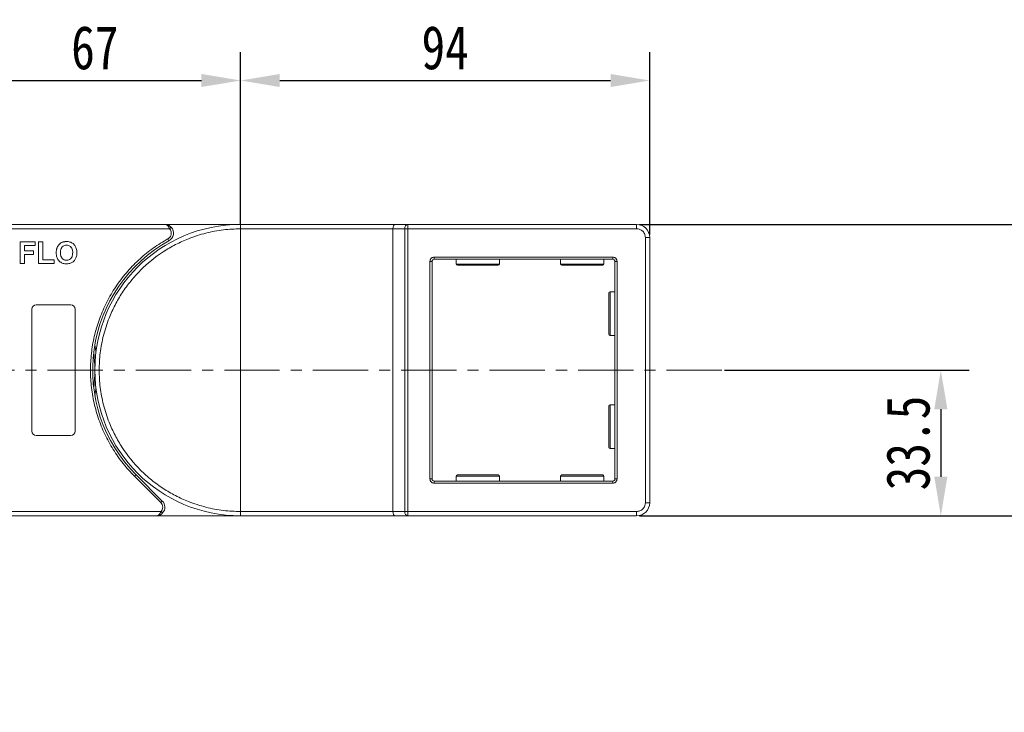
# Model space of a CAD drawing. Header units: millimetres. Extents: x 2098 to 3561, y 550 to 1583.
# Tile 33 of 84: x 2821 to 3047, y 1090 to 1249. Entities that reach past the tile are written whole.
import ezdxf

# ---------------------------------------------------------------- set-up
doc = ezdxf.new("R2010")
doc.units = ezdxf.units.MM
doc.linetypes.add('CENTERX2', pattern=[20.32, 12.7, -2.54, 2.54, -2.54])
doc.styles.get("Standard").update_dxf_attribs({"font": '仿宋_GB2312.ttf', "width": 0.8})
doc.dimstyles.new('副本 ISO-45.1', dxfattribs={"dimtxt": 10, "dimasz": 9, "dimexe": 6.5, "dimexo": 0.625, "dimgap": 2.5, "dimtad": 1, "dimdsep": 46, "dimtxsty": 'Standard', "dimcen": 2.5, "dimadec": 0, "dimazin": 0, "dimtfac": 1, "dimtmove": 0, "dimatfit": 3, "dimfxl": 0, "dimarcsym": 0})

# ---------------------------------------------------------------- blocks, each defined once
blk = doc.blocks.new('*D2516')
at = {"color": 0, "lineweight": -2}
for p, q in [((2963.4, 1201.73), (3467.39, 1201.73)), ((3460.89, 949.53), (3460.89, 1192.73)), ((3385.16, 940.53), (3467.39, 940.53))]:
    blk.add_line(p, q, dxfattribs=at)
at = {"color": 0, "lineweight": 9}
for points in [[(3459.39, 1192.73), (3462.39, 1192.73), (3460.89, 1201.73)], [(3459.39, 949.53), (3462.39, 949.53), (3460.89, 940.53)]]:
    blk.add_solid(points, dxfattribs=at)
at = {"layer": 'Defpoints', "color": 0, "lineweight": 9}
for p in [(2962.78, 1201.73), (3460.89, 1201.73), (3384.53, 940.53)]:
    blk.add_point(p, dxfattribs=at)
at = {"color": 0, "lineweight": 9, "insert": (3453.39, 1071.13), "char_height": 10, "attachment_point": 5, "rotation": 90}
blk.add_mtext('2R+67', dxfattribs=at)
blk = doc.blocks.new('*D2517')
at = {"color": 0, "lineweight": -2}
for p, q in [((2871.78, 1201.86), (2871.78, 1241.33)), ((2965.78, 1199.36), (2965.78, 1241.33)), ((2880.78, 1234.83), (2956.78, 1234.83))]:
    blk.add_line(p, q, dxfattribs=at)
at = {"color": 0, "lineweight": 9}
for points in [[(2880.78, 1236.33), (2880.78, 1233.33), (2871.78, 1234.83)], [(2956.78, 1236.33), (2956.78, 1233.33), (2965.78, 1234.83)]]:
    blk.add_solid(points, dxfattribs=at)
at = {"layer": 'Defpoints', "color": 0, "lineweight": 9}
for p in [(2965.78, 1234.83), (2871.78, 1201.23), (2965.78, 1198.73)]:
    blk.add_point(p, dxfattribs=at)
at = {"color": 0, "lineweight": 9, "insert": (2918.78, 1242.33), "char_height": 10, "attachment_point": 5}
blk.add_mtext('94', dxfattribs=at)
blk = doc.blocks.new('*D2518')
at = {"color": 0, "lineweight": -2}
for p, q in [((2804.78, 1201.5), (2804.78, 1241.33)), ((2871.78, 1201.86), (2871.78, 1241.33)), ((2813.78, 1234.83), (2862.78, 1234.83))]:
    blk.add_line(p, q, dxfattribs=at)
at = {"color": 0, "lineweight": 9}
for points in [[(2813.78, 1236.33), (2813.78, 1233.33), (2804.78, 1234.83)], [(2862.78, 1236.33), (2862.78, 1233.33), (2871.78, 1234.83)]]:
    blk.add_solid(points, dxfattribs=at)
at = {"layer": 'Defpoints', "color": 0, "lineweight": 9}
for p in [(2871.78, 1234.83), (2804.78, 1200.88), (2871.78, 1201.23)]:
    blk.add_point(p, dxfattribs=at)
at = {"color": 0, "lineweight": 9, "insert": (2838.28, 1242.33), "char_height": 10, "attachment_point": 5}
blk.add_mtext('67', dxfattribs=at)
blk = doc.blocks.new('*D2519')
at = {"color": 0, "lineweight": -2}
for p, q in [((2966.4, 1201.73), (3092.11, 1201.73)), ((3085.61, 1143.73), (3085.61, 1192.73)), ((2963.4, 1134.73), (3092.11, 1134.73))]:
    blk.add_line(p, q, dxfattribs=at)
at = {"color": 0, "lineweight": 9}
for points in [[(3084.11, 1192.73), (3087.11, 1192.73), (3085.61, 1201.73)], [(3084.11, 1143.73), (3087.11, 1143.73), (3085.61, 1134.73)]]:
    blk.add_solid(points, dxfattribs=at)
at = {"layer": 'Defpoints', "color": 0, "lineweight": 9}
for p in [(2965.78, 1201.73), (3085.61, 1201.73), (2962.78, 1134.73)]:
    blk.add_point(p, dxfattribs=at)
at = {"color": 0, "lineweight": 9, "insert": (3078.11, 1168.23), "char_height": 10, "attachment_point": 5, "rotation": 90}
blk.add_mtext('67', dxfattribs=at)
blk = doc.blocks.new('*D2520')
at = {"color": 0, "lineweight": -2}
for p, q in [((2982.97, 1168.23), (3039.18, 1168.23)), ((3032.68, 1159.23), (3032.68, 1143.73)), ((2982.97, 1134.73), (3039.18, 1134.73))]:
    blk.add_line(p, q, dxfattribs=at)
at = {"color": 0, "lineweight": 9}
for points in [[(3031.18, 1159.23), (3034.18, 1159.23), (3032.68, 1168.23)], [(3031.18, 1143.73), (3034.18, 1143.73), (3032.68, 1134.73)]]:
    blk.add_solid(points, dxfattribs=at)
at = {"layer": 'Defpoints', "color": 0, "lineweight": 9}
for p in [(2982.34, 1168.23), (2982.34, 1134.73), (3032.68, 1134.73)]:
    blk.add_point(p, dxfattribs=at)
at = {"color": 0, "lineweight": 9, "insert": (3025.18, 1151.48), "char_height": 10, "attachment_point": 5, "rotation": 90}
blk.add_mtext('33.5', dxfattribs=at)

msp = doc.modelspace()

# ---------------------------------------------------------------- linework, layer by layer
at = {"color": 7, "linetype": 'Continuous', "lineweight": 15}
for p, q in [((2854.347, 1201.734), (2804.776, 1201.734)), ((2871.776, 1201.734), (2854.347, 1201.734)), ((2907.236, 1201.734), (2871.776, 1201.734)), ((2910.236, 1201.734), (2907.236, 1201.734)), ((2910.236, 1201.734), (2910.236, 1200.734)), ((2962.776, 1201.734), (2910.236, 1201.734)), ((2962.776, 1200.734), (2962.776, 1201.734)), ((2804.776, 1200.734), (2855.465, 1200.734)), ((2855.465, 1200.734), (2855.838, 1201.068)), ((2871.776, 1135.734), (2871.776, 1200.734)), ((2871.776, 1200.734), (2906.776, 1200.734)), ((2906.776, 1200.734), (2909.477, 1200.734)), ((2906.776, 1200.734), (2906.776, 1135.734)), ((2909.477, 1135.734), (2909.477, 1200.734)), ((2909.477, 1200.734), (2910.236, 1200.734)), ((2910.236, 1200.734), (2962.776, 1200.734)), ((2910.236, 1200.734), (2910.236, 1135.734)), ((2821.135, 1192.734), (2821.135, 1197.734)), ((2821.135, 1197.734), (2824.532, 1197.734)), ((2824.532, 1197.734), (2824.532, 1196.901)), ((2825.366, 1192.734), (2825.366, 1197.734)), ((2825.366, 1197.734), (2826.327, 1197.734)), ((2826.327, 1197.734), (2826.327, 1193.568)), ((2855.316, 1197.984), (2855.074, 1198.422)), ((2964.776, 1198.734), (2964.776, 1137.734)), ((2964.776, 1198.734), (2965.776, 1198.734)), ((2965.776, 1137.734), (2965.776, 1198.734)), ((2824.532, 1196.901), (2822.096, 1196.901)), ((2822.096, 1196.901), (2822.096, 1195.683)), ((2822.096, 1195.683), (2824.212, 1195.683)), ((2822.096, 1194.85), (2822.096, 1192.734)), ((2824.212, 1194.85), (2822.096, 1194.85)), ((2824.212, 1195.683), (2824.212, 1194.85)), ((2822.096, 1192.734), (2821.135, 1192.734)), ((2828.891, 1192.734), (2825.366, 1192.734)), ((2826.327, 1193.568), (2828.891, 1193.568)), ((2828.891, 1193.568), (2828.891, 1192.734)), ((2915.276, 1143.234), (2915.276, 1193.234)), ((2915.276, 1193.234), (2915.776, 1193.234)), ((2915.776, 1143.234), (2915.776, 1193.234)), ((2916.276, 1194.234), (2957.276, 1194.234)), ((2916.276, 1193.734), (2916.276, 1194.234)), ((2916.276, 1193.734), (2957.276, 1193.734)), ((2921.276, 1193.734), (2921.276, 1192.634)), ((2921.276, 1192.634), (2931.276, 1192.634)), ((2931.276, 1192.634), (2931.276, 1193.734)), ((2945.276, 1193.734), (2945.276, 1192.634)), ((2945.276, 1192.634), (2955.276, 1192.634)), ((2955.276, 1192.634), (2955.276, 1193.734)), ((2957.276, 1194.234), (2957.276, 1193.734)), ((2957.776, 1193.234), (2957.776, 1143.234)), ((2958.276, 1193.234), (2957.776, 1193.234)), ((2958.276, 1193.234), (2958.276, 1143.234)), ((2957.776, 1186.234), (2956.676, 1186.234)), ((2956.676, 1186.234), (2956.676, 1176.234)), ((2823.776, 1154.234), (2823.776, 1182.234)), ((2824.776, 1183.234), (2832.776, 1183.234)), ((2833.776, 1182.234), (2833.776, 1154.234)), ((2956.676, 1176.234), (2957.776, 1176.234)), ((2957.776, 1160.234), (2956.676, 1160.234)), ((2956.676, 1160.234), (2956.676, 1150.234)), ((2832.776, 1153.234), (2824.776, 1153.234)), ((2956.676, 1150.234), (2957.776, 1150.234)), ((2847.381, 1143.839), (2847.734, 1144.193)), ((2853.425, 1137.795), (2847.381, 1143.839)), ((2853.778, 1138.149), (2847.734, 1144.193)), ((2915.276, 1143.234), (2915.776, 1143.234)), ((2916.276, 1142.234), (2916.276, 1142.734)), ((2957.276, 1142.734), (2916.276, 1142.734)), ((2921.276, 1143.834), (2921.276, 1142.734)), ((2931.276, 1143.834), (2921.276, 1143.834)), ((2931.276, 1142.734), (2931.276, 1143.834)), ((2945.276, 1143.834), (2945.276, 1142.734)), ((2955.276, 1143.834), (2945.276, 1143.834)), ((2955.276, 1142.734), (2955.276, 1143.834)), ((2957.276, 1142.234), (2957.276, 1142.734)), ((2958.276, 1143.234), (2957.776, 1143.234)), ((2957.276, 1142.234), (2916.276, 1142.234)), ((2853.425, 1137.795), (2853.778, 1138.149)), ((2965.776, 1137.734), (2964.776, 1137.734)), ((2853.482, 1135.734), (2804.776, 1135.734)), ((2804.776, 1134.734), (2852.364, 1134.734)), ((2852.364, 1134.734), (2871.776, 1134.734)), ((2853.855, 1135.401), (2853.482, 1135.734)), ((2906.776, 1135.734), (2871.776, 1135.734)), ((2871.776, 1134.734), (2907.236, 1134.734)), ((2909.477, 1135.734), (2906.776, 1135.734)), ((2907.236, 1134.734), (2910.236, 1134.734)), ((2910.236, 1135.734), (2909.477, 1135.734)), ((2962.776, 1135.734), (2910.236, 1135.734)), ((2910.236, 1134.734), (2910.236, 1135.734)), ((2910.236, 1134.734), (2962.776, 1134.734)), ((2962.776, 1135.734), (2962.776, 1134.734))]:
    msp.add_line(p, q, dxfattribs=at)
at = {"color": 1, "linetype": 'CENTERX2', "lineweight": 13}
msp.add_line((2982.342, 1168.234), (2670.776, 1168.234), dxfattribs=at)
at = {"color": 7, "linetype": 'Continuous', "lineweight": 15, "flags": 128}
for points in [[(2838.276, 1174.044), (2838.494, 1172.601), (2838.528, 1172.335)], [(2838.528, 1164.134), (2838.494, 1163.868), (2838.276, 1162.425)]]:
    msp.add_lwpolyline(points, dxfattribs=at)
at = {"color": 7, "linetype": 'Continuous', "lineweight": 15}
for centre, radius, start, end in [((2871.776, 1168.234), 33.5, 90, 270), ((2910.375, 1200.84), 0.905, 98.86498, 186.71937), ((2962.776, 1198.734), 3, 0, 90), ((2854.347, 1199.734), 2, 298.95502, 41.81031), ((2871.776, 1168.234), 34, 118.95502, 225), ((2916.276, 1193.234), 0.5, 90, 180), ((2921.576, 1192.634), 0.3, 180, 270), ((2930.976, 1192.634), 0.3, 270, 0), ((2945.576, 1192.634), 0.3, 180, 270), ((2954.976, 1192.634), 0.3, 270, 0), ((2957.276, 1193.234), 0.5, 0, 90), ((2956.676, 1185.934), 0.3, 90, 180), ((2824.776, 1182.234), 1, 90, 180), ((2832.776, 1182.234), 1, 0, 90), ((2956.676, 1176.534), 0.3, 180, 270), ((2804.776, 1168.234), 33.5, 352.96973, 7.03027), ((2956.676, 1159.934), 0.3, 90, 180), ((2824.776, 1154.234), 1, 180, 270), ((2832.776, 1154.234), 1, 270, 360), ((2956.676, 1150.534), 0.3, 180, 270), ((2916.276, 1143.234), 0.5, 180, 270), ((2921.576, 1143.834), 0.3, 90, 180), ((2930.976, 1143.834), 0.3, 0, 90), ((2945.576, 1143.834), 0.3, 90, 180), ((2954.976, 1143.834), 0.3, 0, 90), ((2957.276, 1143.234), 0.5, 270, 0), ((2852.364, 1136.734), 2, 318.18969, 45), ((2962.776, 1137.734), 3, 270, 0), ((2910.375, 1135.629), 0.905, 173.28063, 261.13502)]:
    msp.add_arc(centre, radius, start, end, dxfattribs=at)
for centre, start_param, end_param in [((2907.236, 1200.734), 0, 1.5707963), ((2907.236, 1135.734), 1.5707963, 3.1415927)]:
    msp.add_ellipse(centre, major_axis=(0, 1), ratio=0.4599349, start_param=start_param, end_param=end_param, dxfattribs=at)
for points, knots in [([(2855.465, 1200.734), (2855.398, 1200.87), (2855.254, 1201.158), (2854.975, 1201.484), (2854.665, 1201.696), (2854.453, 1201.722), (2854.347, 1201.734)], [0, 0, 0, 0, 0.23435025, 0.49819532, 0.74886904, 1, 1, 1, 1]), ([(2854.347, 1201.734), (2854.617, 1201.704), (2855.035, 1201.656), (2855.534, 1201.368), (2855.743, 1201.162), (2855.838, 1201.068)], [0, 0, 0, 0, 0.4984129, 0.772928, 1, 1, 1, 1]), ([(2871.776, 1200.734), (2871.776, 1200.847), (2871.776, 1201.072), (2871.776, 1201.371), (2871.776, 1201.598), (2871.776, 1201.717), (2871.776, 1201.73), (2871.776, 1201.734)], [0, 0, 0, 0, 0.21469386, 0.42938772, 0.64408158, 0.85877544, 1, 1, 1, 1]), ([(2871.776, 1135.734), (2870.455, 1135.781), (2867.771, 1135.876), (2863.749, 1136.656), (2860.071, 1137.837), (2856.8, 1139.328), (2853.941, 1140.998), (2851.247, 1142.964), (2847.926, 1145.959), (2845.101, 1149.437), (2842.869, 1153.259), (2841.38, 1156.53), (2840.191, 1160.208), (2839.439, 1164.23), (2839.195, 1168.235), (2839.439, 1172.239), (2840.191, 1176.261), (2841.38, 1179.94), (2842.869, 1183.21), (2844.539, 1186.069), (2846.505, 1188.763), (2849.501, 1192.084), (2852.979, 1194.91), (2856.8, 1197.141), (2860.071, 1198.632), (2863.749, 1199.813), (2867.772, 1200.593), (2870.455, 1200.688), (2871.776, 1200.734)], [0, 0, 0, 0, 0.0388229, 0.0788496, 0.1199968, 0.1521689, 0.1843359, 0.2171925, 0.250044, 0.3156642, 0.3478363, 0.3800032, 0.421155, 0.4611806, 0.5, 0.538824, 0.5788496, 0.6199968, 0.6521689, 0.6843359, 0.7171925, 0.750044, 0.8156642, 0.8478363, 0.8800032, 0.921155, 0.9611795, 1, 1, 1, 1]), ([(2855.074, 1198.422), (2855.183, 1198.494), (2855.407, 1198.641), (2855.654, 1198.964), (2855.817, 1199.337), (2855.838, 1199.604), (2855.847, 1199.734)], [0, 0, 0, 0, 0.2455128, 0.5, 0.7544872, 1, 1, 1, 1]), ([(2962.776, 1200.734), (2963.027, 1200.708), (2963.416, 1200.666), (2963.882, 1200.417), (2964.2, 1200.159), (2964.459, 1199.84), (2964.708, 1199.374), (2964.749, 1198.986), (2964.776, 1198.734)], [0, 0, 0, 0, 0.2394429, 0.3698071, 0.5000001, 0.6303641, 0.7605571, 1, 1, 1, 1]), ([(2829.627, 1196.475), (2829.687, 1196.595), (2829.807, 1196.835), (2830.124, 1197.226), (2830.445, 1197.48), (2830.686, 1197.589), (2830.715, 1197.602)], [0, 0, 0, 0, 0.2508959, 0.5021661, 0.9405117, 1, 1, 1, 1]), ([(2830.366, 1195.237), (2830.37, 1195.371), (2830.379, 1195.708), (2830.498, 1196.186), (2830.782, 1196.601), (2831.141, 1196.856), (2831.494, 1196.955), (2831.708, 1196.963), (2831.781, 1196.965)], [0, 0, 0, 0, 0.15861661, 0.40086372, 0.57305935, 0.74548557, 0.91298519, 1, 1, 1, 1]), ([(2830.715, 1197.602), (2830.777, 1197.627), (2830.901, 1197.677), (2831.085, 1197.725), (2831.261, 1197.761), (2831.429, 1197.783), (2831.598, 1197.797), (2831.712, 1197.798), (2831.769, 1197.799)], [0, 0, 0, 0, 0.1854289, 0.3721896, 0.5277082, 0.6838775, 0.8416784, 1, 1, 1, 1]), ([(2831.769, 1197.799), (2831.902, 1197.794), (2832.306, 1197.781), (2832.961, 1197.586), (2833.579, 1197.099), (2834.006, 1196.391), (2834.138, 1195.74), (2834.146, 1195.327), (2834.148, 1195.227)], [0, 0, 0, 0, 0.1013981, 0.3069957, 0.5061443, 0.6852619, 0.9245571, 1, 1, 1, 1]), ([(2831.781, 1196.965), (2831.915, 1196.957), (2832.185, 1196.94), (2832.569, 1196.771), (2832.88, 1196.483), (2833.118, 1196.022), (2833.181, 1195.593), (2833.185, 1195.307), (2833.186, 1195.252)], [0, 0, 0, 0, 0.1602922, 0.3219224, 0.4907614, 0.6575692, 0.9338827, 1, 1, 1, 1]), ([(2847.381, 1143.839), (2846.483, 1144.798), (2844.688, 1146.714), (2842.416, 1149.981), (2840.49, 1153.503), (2838.981, 1157.269), (2837.923, 1161.185), (2837.337, 1165.158), (2837.211, 1169.13), (2837.54, 1173.06), (2838.31, 1176.927), (2839.529, 1180.71), (2841.19, 1184.366), (2843.29, 1187.837), (2845.781, 1191.04), (2848.605, 1193.891), (2851.691, 1196.403), (2853.946, 1197.749), (2855.074, 1198.422)], [0, 0, 0, 0, 0.0616516, 0.1233073, 0.1864354, 0.25, 0.3135645, 0.3766927, 0.4383422, 0.5, 0.5616495, 0.6233073, 0.6864354, 0.75, 0.8135645, 0.8766927, 0.9383443, 1, 1, 1, 1]), ([(2829.404, 1195.204), (2829.405, 1195.271), (2829.406, 1195.405), (2829.42, 1195.612), (2829.445, 1195.825), (2829.486, 1196.045), (2829.543, 1196.264), (2829.599, 1196.405), (2829.627, 1196.475)], [0, 0, 0, 0, 0.1539502, 0.3081809, 0.478699, 0.6499612, 0.8242026, 1, 1, 1, 1]), ([(2831.783, 1192.67), (2831.649, 1192.675), (2831.246, 1192.688), (2830.586, 1192.879), (2829.964, 1193.368), (2829.539, 1194.078), (2829.413, 1194.715), (2829.406, 1195.116), (2829.404, 1195.204)], [0, 0, 0, 0, 0.1021706, 0.3092201, 0.51365, 0.6922749, 0.9324126, 1, 1, 1, 1]), ([(2831.781, 1193.504), (2831.646, 1193.513), (2831.376, 1193.531), (2830.995, 1193.713), (2830.672, 1194.013), (2830.423, 1194.506), (2830.369, 1194.938), (2830.366, 1195.209), (2830.366, 1195.237)], [0, 0, 0, 0, 0.1597099, 0.3204292, 0.4910735, 0.6770503, 0.9662903, 1, 1, 1, 1]), ([(2833.186, 1195.252), (2833.182, 1195.118), (2833.17, 1194.743), (2833.03, 1194.22), (2832.684, 1193.801), (2832.307, 1193.57), (2831.987, 1193.509), (2831.813, 1193.505), (2831.781, 1193.504)], [0, 0, 0, 0, 0.1585903, 0.4472388, 0.6203806, 0.7935748, 0.9612953, 1, 1, 1, 1]), ([(2834.148, 1195.227), (2834.144, 1195.094), (2834.134, 1194.692), (2833.992, 1194.052), (2833.6, 1193.39), (2833.026, 1192.923), (2832.387, 1192.698), (2831.965, 1192.679), (2831.783, 1192.67)], [0, 0, 0, 0, 0.1018882, 0.3073435, 0.4929627, 0.6786474, 0.8607914, 1, 1, 1, 1]), ([(2915.276, 1193.234), (2915.289, 1193.36), (2915.31, 1193.554), (2915.435, 1193.787), (2915.564, 1193.946), (2915.723, 1194.076), (2915.956, 1194.2), (2916.15, 1194.221), (2916.276, 1194.234)], [0, 0, 0, 0, 0.239443, 0.3695502, 0.4999998, 0.6301073, 0.760557, 1, 1, 1, 1]), ([(2957.276, 1194.234), (2957.402, 1194.221), (2957.596, 1194.2), (2957.829, 1194.076), (2957.988, 1193.947), (2958.117, 1193.788), (2958.242, 1193.555), (2958.262, 1193.36), (2958.276, 1193.234)], [0, 0, 0, 0, 0.239443, 0.3695502, 0.4999998, 0.6301073, 0.760557, 1, 1, 1, 1]), ([(2921.576, 1192.334), (2921.639, 1192.334), (2921.735, 1192.334), (2922.321, 1192.334), (2922.928, 1192.334), (2923.681, 1192.334), (2924.775, 1192.334), (2926.276, 1192.334), (2927.777, 1192.334), (2928.871, 1192.334), (2929.624, 1192.334), (2930.23, 1192.334), (2930.817, 1192.334), (2930.913, 1192.334), (2930.976, 1192.334)], [0, 0, 0, 0, 0.1197284, 0.1841803, 0.25, 0.3158197, 0.3802716, 0.5, 0.6197284, 0.6841803, 0.75, 0.8158197, 0.8802716, 1, 1, 1, 1]), ([(2945.576, 1192.334), (2945.639, 1192.334), (2945.735, 1192.334), (2946.321, 1192.334), (2946.928, 1192.334), (2947.681, 1192.334), (2948.775, 1192.334), (2950.276, 1192.334), (2951.777, 1192.334), (2952.871, 1192.334), (2953.624, 1192.334), (2954.23, 1192.334), (2954.817, 1192.334), (2954.913, 1192.334), (2954.976, 1192.334)], [0, 0, 0, 0, 0.1197284, 0.1841803, 0.25, 0.3158197, 0.3802716, 0.5, 0.6197284, 0.6841803, 0.75, 0.8158197, 0.8802716, 1, 1, 1, 1]), ([(2956.376, 1185.934), (2956.376, 1185.872), (2956.376, 1185.775), (2956.376, 1185.189), (2956.376, 1184.582), (2956.376, 1183.829), (2956.376, 1182.735), (2956.376, 1181.826), (2956.376, 1181.234)], [0, 0, 0, 0, 0.2394568, 0.3683607, 0.5, 0.6316393, 0.7605432, 1, 1, 1, 1]), ([(2956.376, 1181.234), (2956.376, 1180.643), (2956.376, 1179.734), (2956.376, 1178.639), (2956.376, 1177.887), (2956.376, 1177.28), (2956.376, 1176.694), (2956.376, 1176.597), (2956.376, 1176.534)], [0, 0, 0, 0, 0.2394568, 0.3683607, 0.5, 0.6316393, 0.7605432, 1, 1, 1, 1]), ([(2956.376, 1159.934), (2956.376, 1159.872), (2956.376, 1159.775), (2956.376, 1159.189), (2956.376, 1158.582), (2956.376, 1157.829), (2956.376, 1156.735), (2956.376, 1155.826), (2956.376, 1155.234)], [0, 0, 0, 0, 0.2394568, 0.3683607, 0.5, 0.6316393, 0.7605432, 1, 1, 1, 1]), ([(2956.376, 1155.234), (2956.376, 1154.643), (2956.376, 1153.734), (2956.376, 1152.639), (2956.376, 1151.887), (2956.376, 1151.28), (2956.376, 1150.694), (2956.376, 1150.597), (2956.376, 1150.534)], [0, 0, 0, 0, 0.2394568, 0.3683607, 0.5, 0.6316393, 0.7605432, 1, 1, 1, 1]), ([(2916.276, 1142.234), (2916.15, 1142.248), (2915.956, 1142.269), (2915.723, 1142.393), (2915.564, 1142.522), (2915.435, 1142.681), (2915.31, 1142.914), (2915.289, 1143.109), (2915.276, 1143.234)], [0, 0, 0, 0, 0.23944295, 0.36955024, 0.49999985, 0.63010729, 0.76055705, 1, 1, 1, 1]), ([(2930.976, 1144.134), (2930.913, 1144.134), (2930.817, 1144.134), (2930.23, 1144.134), (2929.624, 1144.134), (2928.871, 1144.134), (2927.777, 1144.134), (2926.276, 1144.134), (2924.775, 1144.134), (2923.681, 1144.134), (2922.928, 1144.134), (2922.321, 1144.134), (2921.735, 1144.134), (2921.639, 1144.134), (2921.576, 1144.134)], [0, 0, 0, 0, 0.1197284, 0.1841803, 0.25, 0.3158197, 0.3802716, 0.5, 0.6197284, 0.6841803, 0.75, 0.8158197, 0.8802716, 1, 1, 1, 1]), ([(2954.976, 1144.134), (2954.913, 1144.134), (2954.817, 1144.134), (2954.23, 1144.134), (2953.624, 1144.134), (2952.871, 1144.134), (2951.777, 1144.134), (2950.276, 1144.134), (2948.775, 1144.134), (2947.681, 1144.134), (2946.928, 1144.134), (2946.321, 1144.134), (2945.735, 1144.134), (2945.639, 1144.134), (2945.576, 1144.134)], [0, 0, 0, 0, 0.1197284, 0.1841803, 0.25, 0.3158197, 0.3802716, 0.5, 0.6197284, 0.6841803, 0.75, 0.8158197, 0.8802716, 1, 1, 1, 1]), ([(2958.276, 1143.234), (2958.262, 1143.109), (2958.242, 1142.915), (2958.117, 1142.682), (2957.988, 1142.523), (2957.829, 1142.393), (2957.596, 1142.269), (2957.402, 1142.248), (2957.276, 1142.234)], [0, 0, 0, 0, 0.239443, 0.3695502, 0.4999998, 0.6301073, 0.760557, 1, 1, 1, 1]), ([(2964.776, 1137.734), (2964.749, 1137.483), (2964.708, 1137.095), (2964.458, 1136.628), (2964.2, 1136.31), (2963.882, 1136.052), (2963.416, 1135.803), (2963.027, 1135.761), (2962.776, 1135.734)], [0, 0, 0, 0, 0.2394429, 0.3698071, 0.5000001, 0.6303641, 0.7605571, 1, 1, 1, 1]), ([(2852.364, 1134.734), (2852.47, 1134.747), (2852.682, 1134.773), (2852.992, 1134.986), (2853.271, 1135.311), (2853.415, 1135.599), (2853.482, 1135.734)], [0, 0, 0, 0, 0.2515188, 0.5017844, 0.7656323, 1, 1, 1, 1]), ([(2853.855, 1135.401), (2853.76, 1135.307), (2853.551, 1135.101), (2853.052, 1134.813), (2852.634, 1134.765), (2852.364, 1134.734)], [0, 0, 0, 0, 0.2270634, 0.50158693, 1, 1, 1, 1]), ([(2871.776, 1134.734), (2871.776, 1134.746), (2871.776, 1134.768), (2871.776, 1134.94), (2871.776, 1135.194), (2871.776, 1135.475), (2871.776, 1135.661), (2871.776, 1135.734)], [0, 0, 0, 0, 0.2146939, 0.4293877, 0.6440816, 0.8587754, 1, 1, 1, 1])]:
    msp.add_open_spline(points, degree=3, knots=knots, dxfattribs=at)
for points in [[(2855.847, 1199.734), (2855.83, 1199.919), (2855.795, 1200.287), (2855.575, 1200.585), (2855.465, 1200.734)], [(2853.864, 1136.734), (2853.844, 1136.933), (2853.803, 1137.33), (2853.551, 1137.64), (2853.425, 1137.795)], [(2853.482, 1135.734), (2853.592, 1135.884), (2853.812, 1136.182), (2853.847, 1136.55), (2853.864, 1136.734)]]:
    msp.add_open_spline(points, degree=3, dxfattribs=at)

# ---------------------------------------------------------------- dimensions: what is measured, and where the dimension line sits
at = {"color": 5, "lineweight": 9}
for base, p1, p2, picture, middle in [((2871.776, 1234.834), (2804.776, 1200.88), (2871.776, 1201.234), '*D2518', (2838.276, 1242.334)), ((2965.776, 1234.834), (2871.776, 1201.234), (2965.776, 1198.734), '*D2517', (2918.776, 1242.334))]:
    dim = msp.add_linear_dim(base=base, p1=p1, p2=p2, dimstyle='副本 ISO-45.1', dxfattribs=at)
    dim.commit()
    dim.dimension.update_dxf_attribs({"geometry": picture, "text_midpoint": middle})
dim = msp.add_linear_dim(base=(3460.889, 1201.734), p1=(3384.534, 940.534), p2=(2962.776, 1201.734), angle=90, text='2R+67', dimstyle='副本 ISO-45.1', dxfattribs=at)
dim.commit()
dim.dimension.update_dxf_attribs({"geometry": '*D2516', "text_midpoint": (3453.389, 1071.134)})
for base, p1, p2, picture, middle in [((3085.609, 1201.734), (2962.776, 1134.734), (2965.776, 1201.734), '*D2519', (3078.109, 1168.234)), ((3032.677, 1134.734), (2982.342, 1168.234), (2982.342, 1134.734), '*D2520', (3025.177, 1151.484))]:
    dim = msp.add_linear_dim(base=base, p1=p1, p2=p2, angle=90, dimstyle='副本 ISO-45.1', dxfattribs=at)
    dim.commit()
    dim.dimension.update_dxf_attribs({"geometry": picture, "text_midpoint": middle})

doc.saveas('drawing.dxf')
